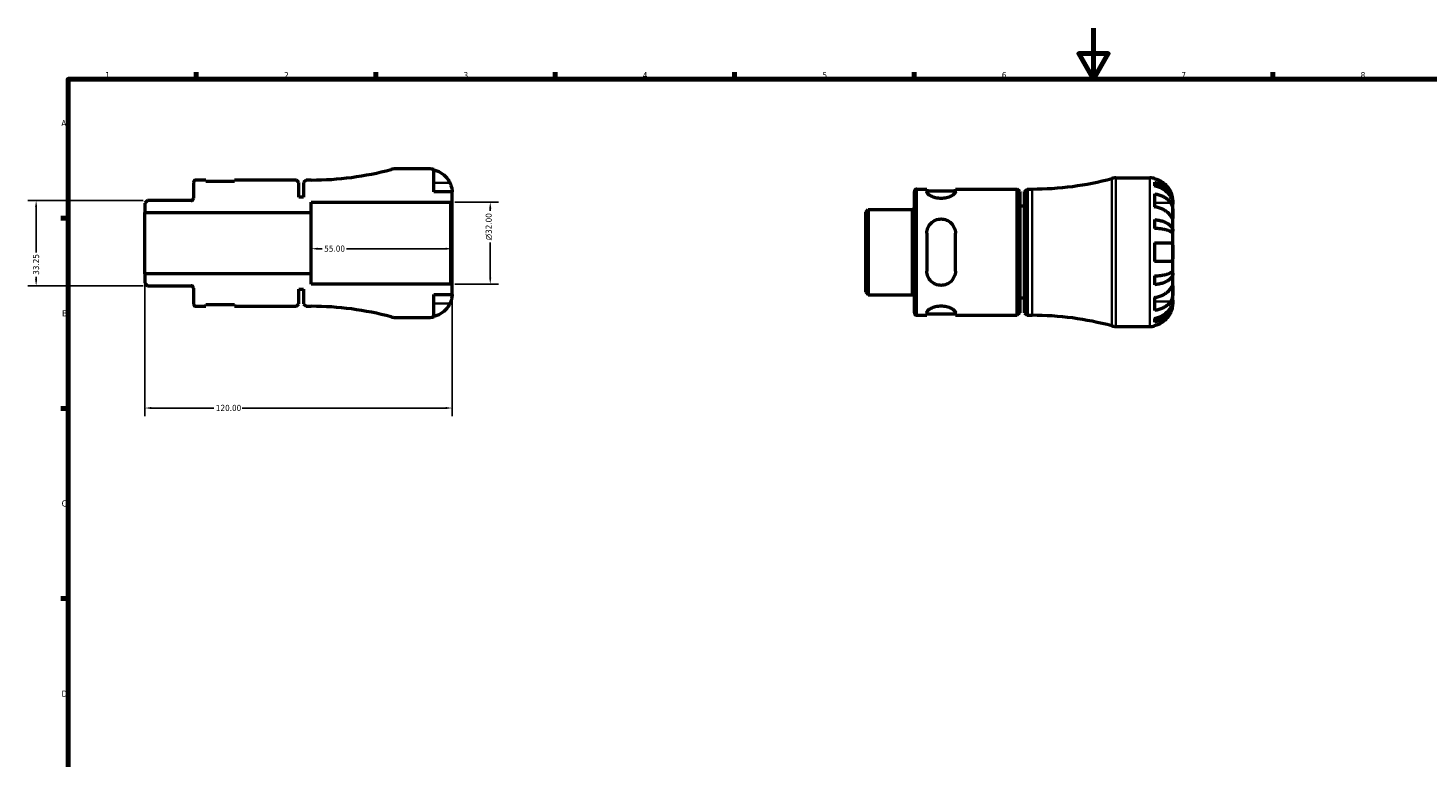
# Model space of a CAD drawing. Header units: millimetres. Extents: x -60 to 905, y -29 to 594.
# Tile 3 of 5: x 4 to 551, y 309 to 594. Entities that reach past the tile are written whole.
import ezdxf

# ---------------------------------------------------------------- set-up
doc = ezdxf.new("R2010")
doc.units = ezdxf.units.MM
for name, color, linetype, lineweight in [('Border (ANSI)', 7, 'Continuous', 70), ('Dimension (ANSI)', 7, 'Continuous', 25), ('Visible (ANSI)', 7, 'Continuous', 50), ('Visible Narrow (ANSI)', 7, 'Continuous', 35)]:
    doc.layers.add(name, color=color, linetype=linetype, lineweight=lineweight)
doc.styles.add('Note Text (ANSI)', font='tahoma.ttf')
doc.dimstyles.new('Default - mm (ANSI)', dxfattribs={"dimtxt": 2.4, "dimasz": 2.5, "dimexe": 3.175, "dimexo": 1.6002, "dimgap": 0.8, "dimtad": 0, "dimtoh": 1, "dimrnd": 1e-08, "dimzin": 4, "dimdsep": 46, "dimtxsty": 'Note Text (ANSI)', "dimcen": 0.09, "dimdle": 10, "dimclrd": 256, "dimclre": 256, "dimclrt": 5, "dimadec": 1, "dimazin": 1, "dimtfac": 1.27, "dimtofl": 0, "dimtmove": 0, "dimatfit": 3, "dimfxl": 1, "dimtolj": 1, "dimtzin": 4, "dimlwd": -1, "dimlwe": -1, "dimarcsym": 0})

# ---------------------------------------------------------------- blocks, each defined once
blk = doc.blocks.new('Borders Default Border')
at = {"layer": 'Border (ANSI)'}
for p, q in [((70.08, 574), (70.08, 576.8)), ((140.17, 574), (140.17, 576.8)), ((210.25, 574), (210.25, 576.8)), ((280.33, 574), (280.33, 576.8)), ((350.42, 574), (350.42, 576.8)), ((490.58, 574), (490.58, 576.8)), ((20, 519.75), (17.2, 519.75)), ((20, 445.5), (17.2, 445.5)), ((20, 371.25), (17.2, 371.25))]:
    blk.add_line(p, q, dxfattribs=at)
at = {"layer": 'Border (ANSI)', "flags": 128}
for points in [[(420.5, 594), (420.5, 574), (414.73, 584), (426.27, 584), (420.5, 574)], [(20, 20), (20, 574), (821, 574), (821, 20), (20, 20)]]:
    blk.add_lwpolyline(points, dxfattribs=at)
at = {"layer": 'Border (ANSI)', "color": 5, "true_color": 0x0000ff, "char_height": 2.4, "attachment_point": 7, "style": 'Note Text (ANSI)'}
for s, insert in [('1', (34.5, 574.4)), ('2', (104.4, 574.4)), ('3', (174.46, 574.35)), ('4', (244.45, 574.4)), ('5', (314.67, 574.35)), ('6', (384.69, 574.35)), ('7', (454.8, 574.4)), ('8', (524.84, 574.35)), ('A', (17.38, 555.68)), ('B', (17.67, 481.43)), ('C', (17.51, 407.13)), ('D', (17.52, 332.93))]:
    blk.add_mtext(s, dxfattribs=dict(at, insert=insert))
blk = doc.blocks.new('*D7')
at = {"layer": 'Defpoints', "color": 0, "transparency": 16777216}
for p in [(115, 510), (170, 510), (115, 507.83)]:
    blk.add_point(p, dxfattribs=at)
at = {"layer": 'Dimension (ANSI)', "transparency": 16777216}
for p, q in [((117.5, 507.83), (119.26, 507.83)), ((167.5, 507.83), (128.74, 507.83))]:
    blk.add_line(p, q, dxfattribs=at)
for points in [[(117.5, 508.24), (117.5, 507.41), (115, 507.83)], [(167.5, 508.24), (167.5, 507.41), (170, 507.83)]]:
    blk.add_solid(points, dxfattribs=at)
at = {"layer": 'Dimension (ANSI)', "color": 5, "transparency": 16777216, "insert": (120.06, 509.08), "char_height": 2.4, "attachment_point": 1, "style": 'Note Text (ANSI)'}
blk.add_mtext('\\A1;55.00', dxfattribs=at)
blk = doc.blocks.new('*D8')
at = {"layer": 'Defpoints', "color": 0, "transparency": 16777216}
for p in [(51, 526.62), (7.54, 493.38), (51, 493.38)]:
    blk.add_point(p, dxfattribs=at)
at = {"layer": 'Dimension (ANSI)', "transparency": 16777216}
for p, q in [((49.4, 526.62), (4.36, 526.62)), ((7.54, 524.12), (7.54, 506.32)), ((49.4, 493.38), (4.36, 493.38)), ((7.54, 495.88), (7.54, 496.84))]:
    blk.add_line(p, q, dxfattribs=at)
for points in [[(7.12, 524.12), (7.95, 524.12), (7.54, 526.62)], [(7.12, 495.88), (7.95, 495.88), (7.54, 493.38)]]:
    blk.add_solid(points, dxfattribs=at)
at = {"layer": 'Dimension (ANSI)', "color": 5, "transparency": 16777216, "insert": (6.29, 497.64), "char_height": 2.4, "attachment_point": 1, "rotation": 90, "style": 'Note Text (ANSI)'}
blk.add_mtext('\\A1;33.25', dxfattribs=at)
blk = doc.blocks.new('*D9')
at = {"layer": 'Defpoints', "color": 0, "transparency": 16777216}
for p in [(50, 498), (170, 493.42), (50, 445.63)]:
    blk.add_point(p, dxfattribs=at)
at = {"layer": 'Dimension (ANSI)', "transparency": 16777216}
for p, q in [((50, 496.4), (50, 442.46)), ((170, 491.82), (170, 442.46)), ((52.5, 445.63), (76.94, 445.63)), ((167.5, 445.63), (88.05, 445.63))]:
    blk.add_line(p, q, dxfattribs=at)
for points in [[(52.5, 446.05), (52.5, 445.22), (50, 445.63)], [(167.5, 446.05), (167.5, 445.22), (170, 445.63)]]:
    blk.add_solid(points, dxfattribs=at)
at = {"layer": 'Dimension (ANSI)', "color": 5, "transparency": 16777216, "insert": (77.74, 446.88), "char_height": 2.4, "attachment_point": 1, "style": 'Note Text (ANSI)'}
blk.add_mtext('\\A1;120.00', dxfattribs=at)
blk = doc.blocks.new('*D10')
at = {"layer": 'Defpoints', "color": 0, "transparency": 16777216}
for p in [(169.42, 526), (184.89, 526), (169.42, 494)]:
    blk.add_point(p, dxfattribs=at)
at = {"layer": 'Dimension (ANSI)', "transparency": 16777216}
for p, q in [((171.02, 526), (188.06, 526)), ((184.89, 523.5), (184.89, 522.59)), ((184.89, 496.5), (184.89, 510.32)), ((171.02, 494), (188.06, 494))]:
    blk.add_line(p, q, dxfattribs=at)
for points in [[(184.47, 523.5), (185.3, 523.5), (184.89, 526)], [(184.47, 496.5), (185.3, 496.5), (184.89, 494)]]:
    blk.add_solid(points, dxfattribs=at)
at = {"layer": 'Dimension (ANSI)', "color": 5, "transparency": 16777216, "insert": (183.08, 511.12), "char_height": 2.4, "attachment_point": 1, "rotation": 90, "style": 'Note Text (ANSI)'}
blk.add_mtext('\\A1;{\\fAIGDT|b0|i0;\\H2.4000;\\ln}\\fTahoma|b0|i0;\\H2.4000;32.00', dxfattribs=at)

msp = doc.modelspace()

# ---------------------------------------------------------------- linework, layer by layer
at = {"layer": 'Visible (ANSI)'}
for p, q in [((160.9989, 539), (147.6802, 539)), ((162.7989, 530), (162.7989, 538.8182)), ((68.9989, 533.725), (68.9989, 527.5495)), ((73.8439, 534.65), (69.9239, 534.65)), ((73.8439, 534.01), (73.8439, 534.65)), ((85.0439, 534.01), (73.8439, 534.01)), ((109.1989, 534.65), (85.0439, 534.65)), ((85.0439, 534.65), (85.0439, 534.01)), ((110.1989, 533.65), (109.1989, 534.65)), ((110.1989, 528), (110.1989, 533.65)), ((112.9989, 534.65), (111.9989, 533.65)), ((111.9989, 533.65), (111.9989, 528)), ((114.9989, 534.65), (112.9989, 534.65)), ((351.4565, 531.1323), (355.3765, 531.1323)), ((355.3765, 531.1323), (355.3765, 530.0079)), ((355.3765, 530.4923), (366.5765, 530.4923)), ((366.5765, 531.1323), (390.7315, 531.1323)), ((366.5765, 530.0079), (366.5765, 531.1323)), ((390.7315, 481.8323), (390.7315, 531.1323)), ((391.7315, 530.1323), (390.7315, 531.1323)), ((393.5315, 530.1323), (394.5315, 531.1323)), ((394.5315, 531.1323), (394.5315, 481.8323)), ((394.5315, 531.1323), (396.5315, 531.1323)), ((429.2129, 535.4823), (442.5315, 535.4823)), ((444.3315, 535.3005), (444.3315, 535.0747)), ((444.3315, 533.767), (444.3315, 532.3341)), ((50.9963, 526.6245), (49.9989, 525.627)), ((49.9989, 525.627), (49.9989, 522)), ((68.0739, 526.6245), (50.9963, 526.6245)), ((111.9989, 528), (110.1989, 528)), ((114.9989, 522), (114.9989, 526)), ((114.9989, 526), (169.4189, 526)), ((169.9989, 530), (162.7989, 530)), ((169.4189, 526), (169.9989, 526.58)), ((169.4189, 526), (169.4189, 494)), ((169.9989, 526.58), (169.9989, 530)), ((169.9989, 493.42), (169.9989, 526.58)), ((350.5315, 482.7573), (350.5315, 530.2073)), ((391.7315, 530.1323), (391.7315, 482.8323)), ((393.5315, 482.8323), (393.5315, 530.1323)), ((444.3315, 529.2458), (444.3315, 524.1546)), ((451.5315, 525.1954), (451.5138, 525.1954)), ((451.5315, 525.1954), (451.5315, 526.4823)), ((451.5315, 524.7055), (451.5315, 525.1954)), ((49.9989, 522), (114.9989, 522)), ((49.9989, 498), (49.9989, 522)), ((114.9989, 498), (114.9989, 522)), ((331.5315, 522.1094), (332.529, 523.1068)), ((331.5315, 490.8553), (331.5315, 522.1094)), ((332.529, 523.1068), (349.6065, 523.1068)), ((332.529, 523.1068), (332.529, 489.8578)), ((393.5315, 524.4823), (391.7315, 524.4823)), ((451.5315, 520.6245), (451.5315, 524.7055)), ((451.5315, 514.7234), (451.5315, 520.6245)), ((444.3315, 519.2169), (444.3315, 515.7576)), ((451.5315, 514.7234), (450.2062, 514.7234)), ((451.5315, 513.5408), (451.5315, 514.7234)), ((355.3765, 513.8423), (355.3765, 499.1223)), ((366.5765, 499.1223), (366.5765, 513.8423)), ((444.3315, 510.0823), (444.3315, 502.8823)), ((444.3315, 510.0823), (450.6556, 510.0823)), ((451.5315, 506.4823), (451.5315, 513.5408)), ((451.5315, 499.4239), (451.5315, 506.4823)), ((114.9989, 498), (49.9989, 498)), ((49.9989, 498), (49.9989, 494.373)), ((114.9989, 494), (114.9989, 498)), ((450.6556, 502.8823), (444.3315, 502.8823)), ((451.5315, 498.2413), (450.2062, 498.2413)), ((451.5315, 498.2413), (451.5315, 499.4239)), ((451.5315, 492.3402), (451.5315, 498.2413)), ((49.9989, 494.373), (50.9963, 493.3755)), ((50.9963, 493.3755), (68.0739, 493.3755)), ((68.9989, 492.4505), (68.9989, 486.275)), ((169.4189, 494), (114.9989, 494)), ((169.9989, 493.42), (169.4189, 494)), ((169.9989, 490), (169.9989, 493.42)), ((444.3315, 497.2071), (444.3315, 493.7477)), ((451.5315, 488.2591), (451.5315, 492.3402)), ((110.1989, 486.35), (110.1989, 492)), ((110.1989, 492), (111.9989, 492)), ((111.9989, 492), (111.9989, 486.35)), ((162.7989, 481.1818), (162.7989, 490)), ((162.7989, 490), (169.9989, 490)), ((331.5315, 490.8553), (332.529, 489.8578)), ((332.529, 489.8578), (349.6065, 489.8578)), ((393.5315, 488.4823), (391.7315, 488.4823)), ((444.3315, 488.81), (444.3315, 483.7188)), ((451.5315, 487.7693), (451.5138, 487.7693)), ((451.5315, 487.7693), (451.5315, 488.2591)), ((451.5315, 486.4823), (451.5315, 487.7693)), ((69.9239, 485.35), (73.8439, 485.35)), ((73.8439, 485.35), (73.8439, 485.99)), ((73.8439, 485.99), (85.0439, 485.99)), ((85.0439, 485.99), (85.0439, 485.35)), ((85.0439, 485.35), (109.1989, 485.35)), ((109.1989, 485.35), (110.1989, 486.35)), ((111.9989, 486.35), (112.9989, 485.35)), ((112.9989, 485.35), (114.9989, 485.35)), ((351.4565, 481.8323), (355.3765, 481.8323)), ((355.3765, 482.9567), (355.3765, 481.8323)), ((355.3765, 482.4723), (366.5765, 482.4723)), ((366.5765, 481.8323), (366.5765, 482.9567)), ((366.5765, 481.8323), (390.7315, 481.8323)), ((391.7315, 482.8323), (390.7315, 481.8323)), ((393.5315, 482.8323), (394.5315, 481.8323)), ((394.5315, 481.8323), (396.5315, 481.8323)), ((147.6802, 481), (160.9989, 481)), ((429.2129, 477.4823), (442.5315, 477.4823)), ((444.3315, 480.6305), (444.3315, 479.1976)), ((444.3315, 477.8899), (444.3315, 477.6642))]:
    msp.add_line(p, q, dxfattribs=at)
for centre, radius, start, end in [((114.9989, 653.7917), 119.1417, 270, 285.163406), ((147.6802, 533.2), 5.8, 90, 105.163406), ((160.9989, 530), 9, 78.463041, 90), ((69.9239, 533.725), 0.925, 90, 180), ((351.4565, 530.2073), 0.925, 90, 180), ((396.5315, 650.274), 119.1417, 270, 285.163406), ((429.2129, 529.6823), 5.8, 90, 105.163406), ((442.5315, 526.4823), 9, 78.463041, 90), ((68.0739, 527.5495), 0.925, 270, 0), ((349.6065, 524.0318), 0.925, 270, 0), ((68.0739, 492.4505), 0.925, 0, 90), ((349.6065, 488.9328), 0.925, 0, 90), ((69.9239, 486.275), 0.925, 180, 270), ((114.9989, 366.2083), 119.1417, 74.836594, 90), ((147.6802, 486.8), 5.8, 254.836594, 270), ((160.9989, 490), 9, 270, 281.536959), ((351.4565, 482.7573), 0.925, 180, 270), ((396.5315, 362.6907), 119.1417, 74.836594, 90), ((429.2129, 483.2823), 5.8, 254.836594, 270), ((442.5315, 486.4823), 9, 270, 281.536959)]:
    msp.add_arc(centre, radius, start, end, dxfattribs=at)
for points, knots in [([(162.7989, 538.5924), (163.3734, 538.4742), (163.9344, 538.2967), (164.9443, 537.8766), (165.4835, 537.5926), (166.4897, 536.9169), (166.9567, 536.5252), (167.7434, 535.7346), (168.1351, 535.2622), (168.7207, 534.3803), (168.9402, 533.9877), (169.1229, 533.6)], [0.170753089, 0.170753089, 0.170753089, 0.170753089, 0.332151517, 0.332151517, 0.498888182, 0.498888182, 0.665624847, 0.665624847, 0.833511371, 0.833511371, 0.956873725, 0.956873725, 0.956873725, 0.956873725]), ([(169.1229, 533.6), (169.1903, 533.4569), (169.2544, 533.3125), (169.4042, 532.9531), (169.4849, 532.7387), (169.6337, 532.2977), (169.6994, 532.0737), (169.8332, 531.5478), (169.8875, 531.2618), (169.969, 530.6994), (169.9858, 530.4502), (170.0007, 530.0941), (169.9989, 530), (169.9989, 530)], [-0.576476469, -0.576476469, -0.576476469, -0.576476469, -0.529686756, -0.529686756, -0.460540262, -0.460540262, -0.385624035, -0.385624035, -0.277308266, -0.277308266, -0.142580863, -0.142580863, 0, 0, 0, 0]), ([(450.6556, 530.0823), (450.4729, 530.47), (450.2533, 530.8626), (449.6678, 531.7445), (449.2761, 532.2169), (448.4893, 533.0076), (448.0224, 533.3992), (447.0162, 534.0749), (446.477, 534.359), (445.4671, 534.779), (444.9061, 534.9565), (444.3315, 535.0747)], [4.427884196, 4.427884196, 4.427884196, 4.427884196, 4.55124655, 4.55124655, 4.719133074, 4.719133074, 4.885869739, 4.885869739, 5.052606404, 5.052606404, 5.214004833, 5.214004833, 5.214004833, 5.214004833]), ([(444.3315, 533.767), (444.9087, 533.6527), (445.4724, 533.4806), (446.4846, 533.0741), (447.0239, 532.7999), (448.0307, 532.1475), (448.498, 531.7692), (449.2839, 531.0071), (449.6746, 530.5527), (450.3483, 529.5744), (450.6312, 529.0505), (451.0575, 528.0521), (451.2396, 527.4855), (451.4767, 526.3277), (451.5315, 525.7366), (451.5315, 525.1954)], [0.17074605, 0.17074605, 0.17074605, 0.17074605, 0.33284003, 0.33284003, 0.49949435, 0.49949435, 0.66614868, 0.66614868, 0.83320875, 0.83320875, 1.00026882, 1.00026882, 1.16797277, 1.16797277, 1.33567673, 1.33567673, 1.33567673, 1.33567673]), ([(451.5315, 524.7055), (451.5315, 525.1872), (451.4767, 525.7133), (451.2396, 526.7437), (451.0575, 527.248), (450.6312, 528.1365), (450.3483, 528.6028), (449.6746, 529.4734), (449.2839, 529.8778), (448.498, 530.5561), (448.0307, 530.8928), (447.0239, 531.4734), (446.4846, 531.7174), (445.4724, 532.0792), (444.9087, 532.2323), (444.3315, 532.3341)], [4.01425091, 4.01425091, 4.01425091, 4.01425091, 4.18195487, 4.18195487, 4.34965883, 4.34965883, 4.5167189, 4.5167189, 4.68377897, 4.68377897, 4.85043329, 4.85043329, 5.01708761, 5.01708761, 5.17918159, 5.17918159, 5.17918159, 5.17918159]), ([(366.5765, 530.0079), (366.5765, 529.7794), (366.4261, 529.4988), (365.8305, 528.9111), (365.386, 528.6054), (364.3896, 528.1038), (363.7814, 527.8687), (362.4296, 527.5404), (361.685, 527.4504), (360.9765, 527.4504), (360.2681, 527.4504), (359.5235, 527.5404), (358.1717, 527.8687), (357.5635, 528.1038), (356.5671, 528.6054), (356.1226, 528.9111), (355.527, 529.4988), (355.3765, 529.7794), (355.3765, 530.0079)], [-0.88423981, -0.88423981, -0.88423981, -0.88423981, -0.65465872, -0.65465872, -0.42507763, -0.42507763, -0.21253882, -0.21253882, 0, 0, 0, 0.21253882, 0.21253882, 0.42507763, 0.42507763, 0.65465872, 0.65465872, 0.88423981, 0.88423981, 0.88423981, 0.88423981]), ([(444.3315, 529.2458), (444.9061, 529.1622), (445.4671, 529.0367), (446.477, 528.7397), (447.0162, 528.5388), (448.0224, 528.061), (448.4893, 527.7841), (449.2761, 527.225), (449.6678, 526.891), (450.2533, 526.2674), (450.4729, 525.9898), (450.6556, 525.7156)], [0.170753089, 0.170753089, 0.170753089, 0.170753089, 0.332151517, 0.332151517, 0.498888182, 0.498888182, 0.665624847, 0.665624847, 0.833511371, 0.833511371, 0.956873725, 0.956873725, 0.956873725, 0.956873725]), ([(451.5315, 526.4823), (451.5315, 526.4823), (451.5318, 526.5151), (451.5298, 526.6501), (451.5272, 526.7574), (451.5049, 527.1154), (451.4765, 527.4082), (451.3695, 528.0029), (451.3095, 528.2702), (451.1711, 528.7627), (451.1022, 528.9785), (450.9425, 529.4217), (450.8517, 529.6474), (450.7208, 529.9418), (450.6886, 530.0123), (450.6556, 530.0823)], [-2.499132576, -2.499132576, -2.499132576, -2.499132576, -2.415054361, -2.415054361, -2.323847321, -2.323847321, -2.184114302, -2.184114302, -2.086747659, -2.086747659, -2.014406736, -2.014406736, -1.939942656, -1.939942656, -1.916375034, -1.916375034, -1.916375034, -1.916375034]), ([(450.6556, 525.7156), (450.7146, 525.627), (450.7712, 525.5329), (450.9217, 525.2551), (451.0087, 525.0606), (451.1649, 524.6336), (451.2325, 524.4022), (451.3663, 523.822), (451.42, 523.4694), (451.5015, 522.6629), (451.5184, 522.2177), (451.5333, 521.3607), (451.5315, 520.961), (451.5315, 520.6245)], [-0.580048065, -0.580048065, -0.580048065, -0.580048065, -0.538452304, -0.538452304, -0.463837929, -0.463837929, -0.386263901, -0.386263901, -0.278402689, -0.278402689, -0.142779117, -0.142779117, 0, 0, 0, 0]), ([(355.3765, 513.8423), (355.3765, 514.5727), (355.527, 515.3389), (356.1226, 516.7365), (356.5671, 517.3686), (357.5635, 518.3317), (358.1717, 518.7441), (359.5235, 519.2997), (360.2681, 519.4423), (361.685, 519.4423), (362.4296, 519.2997), (363.7814, 518.7441), (364.3896, 518.3317), (365.386, 517.3686), (365.8305, 516.7365), (366.4261, 515.3389), (366.5765, 514.5727), (366.5765, 513.8423)], [0.8539587, 0.8539587, 0.8539587, 0.8539587, 1.08353979, 1.08353979, 1.31312088, 1.31312088, 1.52565969, 1.52565969, 1.73819851, 1.73819851, 1.95073733, 1.95073733, 2.16327614, 2.16327614, 2.39285723, 2.39285723, 2.62243832, 2.62243832, 2.62243832, 2.62243832]), ([(450.6556, 520.6245), (450.4729, 520.8986), (450.2533, 521.1762), (449.6678, 521.7998), (449.2761, 522.1338), (448.4893, 522.6929), (448.0224, 522.9699), (447.0162, 523.4477), (446.477, 523.6485), (445.4671, 523.9455), (444.9061, 524.0711), (444.3315, 524.1546)], [4.427884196, 4.427884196, 4.427884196, 4.427884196, 4.55124655, 4.55124655, 4.719133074, 4.719133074, 4.885869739, 4.885869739, 5.052606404, 5.052606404, 5.214004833, 5.214004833, 5.214004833, 5.214004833]), ([(451.5315, 520.6245), (451.5315, 520.4412), (451.5317, 520.2783), (451.5302, 519.9892), (451.5284, 519.8673), (451.5132, 519.6456), (451.4953, 519.5767), (451.4191, 519.5646), (451.3636, 519.6146), (451.2263, 519.7864), (451.1584, 519.881), (451.001, 520.1085), (450.9131, 520.2391), (450.7646, 520.461), (450.7112, 520.541), (450.6556, 520.6245)], [0, 0, 0, 0, 0.077749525, 0.077749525, 0.160819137, 0.160819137, 0.277837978, 0.277837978, 0.388289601, 0.388289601, 0.465429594, 0.465429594, 0.540354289, 0.540354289, 0.57953204, 0.57953204, 0.57953204, 0.57953204]), ([(444.3315, 519.2169), (444.9087, 519.157), (445.4724, 519.0668), (446.4846, 518.8537), (447.0239, 518.7099), (448.0307, 518.3679), (448.498, 518.1696), (449.2839, 517.7701), (449.6746, 517.5319), (450.3483, 517.019), (450.6312, 516.7444), (451.0575, 516.221), (451.2396, 515.9239), (451.4767, 515.317), (451.5315, 515.0071), (451.5315, 514.7234)], [0.17074605, 0.17074605, 0.17074605, 0.17074605, 0.33284003, 0.33284003, 0.49949435, 0.49949435, 0.66614868, 0.66614868, 0.83320875, 0.83320875, 1.00026882, 1.00026882, 1.16797277, 1.16797277, 1.33567673, 1.33567673, 1.33567673, 1.33567673]), ([(451.5315, 513.5408), (451.5315, 513.6808), (451.4767, 513.8336), (451.2396, 514.133), (451.0575, 514.2796), (450.6312, 514.5378), (450.3483, 514.6733), (449.6746, 514.9263), (449.2839, 515.0438), (448.498, 515.2409), (448.0307, 515.3387), (447.0239, 515.5075), (446.4846, 515.5784), (445.4724, 515.6835), (444.9087, 515.728), (444.3315, 515.7576)], [4.01425091, 4.01425091, 4.01425091, 4.01425091, 4.18195487, 4.18195487, 4.34965883, 4.34965883, 4.5167189, 4.5167189, 4.68377897, 4.68377897, 4.85043329, 4.85043329, 5.01708761, 5.01708761, 5.17918159, 5.17918159, 5.17918159, 5.17918159]), ([(450.6556, 510.0823), (450.6573, 510.0823), (450.6591, 510.0823), (450.7496, 510.0817), (450.8327, 510.0663), (450.9763, 510.0069), (451.0382, 509.9668), (451.1628, 509.8489), (451.2222, 509.7653), (451.3606, 509.4842), (451.4197, 509.2523), (451.502, 508.6523), (451.5185, 508.278), (451.5333, 507.4292), (451.5315, 506.9586), (451.5315, 506.4823)], [-0.583326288, -0.583326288, -0.583326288, -0.583326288, -0.582068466, -0.582068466, -0.518616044, -0.518616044, -0.462807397, -0.462807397, -0.394732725, -0.394732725, -0.276924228, -0.276924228, -0.142883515, -0.142883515, 0, 0, 0, 0]), ([(451.5315, 506.4823), (451.5315, 506.1895), (451.5318, 505.8979), (451.5294, 505.3017), (451.5264, 505.0011), (451.5, 504.3175), (451.4683, 503.9634), (451.3546, 503.4795), (451.2924, 503.318), (451.1595, 503.1136), (451.1006, 503.0496), (450.9742, 502.9563), (450.9081, 502.9247), (450.7794, 502.8899), (450.719, 502.8823), (450.6556, 502.8823)], [0, 0, 0, 0, 0.087833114, 0.087833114, 0.184354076, 0.184354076, 0.322797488, 0.322797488, 0.417544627, 0.417544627, 0.477749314, 0.477749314, 0.532762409, 0.532762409, 0.576812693, 0.576812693, 0.576812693, 0.576812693]), ([(366.5765, 499.1223), (366.5765, 498.392), (366.4261, 497.6258), (365.8305, 496.2282), (365.386, 495.596), (364.3896, 494.6329), (363.7814, 494.2206), (362.4296, 493.665), (361.685, 493.5223), (360.9765, 493.5223), (360.2681, 493.5223), (359.5235, 493.665), (358.1717, 494.2206), (357.5635, 494.6329), (356.5671, 495.596), (356.1226, 496.2282), (355.527, 497.6258), (355.3765, 498.392), (355.3765, 499.1223)], [-0.88423981, -0.88423981, -0.88423981, -0.88423981, -0.65465872, -0.65465872, -0.42507763, -0.42507763, -0.21253882, -0.21253882, 0, 0, 0, 0.21253882, 0.21253882, 0.42507763, 0.42507763, 0.65465872, 0.65465872, 0.88423981, 0.88423981, 0.88423981, 0.88423981]), ([(444.3315, 497.2071), (444.9087, 497.2366), (445.4724, 497.2812), (446.4846, 497.3863), (447.0239, 497.4572), (448.0307, 497.6259), (448.498, 497.7237), (449.2839, 497.9209), (449.6746, 498.0384), (450.3483, 498.2914), (450.6312, 498.4268), (451.0575, 498.6851), (451.2396, 498.8316), (451.4767, 499.131), (451.5315, 499.2839), (451.5315, 499.4239)], [0.17074605, 0.17074605, 0.17074605, 0.17074605, 0.33284003, 0.33284003, 0.49949435, 0.49949435, 0.66614868, 0.66614868, 0.83320875, 0.83320875, 1.00026882, 1.00026882, 1.16797277, 1.16797277, 1.33567673, 1.33567673, 1.33567673, 1.33567673]), ([(451.5315, 498.2413), (451.5315, 497.9576), (451.4767, 497.6477), (451.2396, 497.0407), (451.0575, 496.7437), (450.6312, 496.2203), (450.3483, 495.9456), (449.6746, 495.4328), (449.2839, 495.1946), (448.498, 494.795), (448.0307, 494.5967), (447.0239, 494.2547), (446.4846, 494.111), (445.4724, 493.8979), (444.9087, 493.8077), (444.3315, 493.7477)], [4.01425091, 4.01425091, 4.01425091, 4.01425091, 4.18195487, 4.18195487, 4.34965883, 4.34965883, 4.5167189, 4.5167189, 4.68377897, 4.68377897, 4.85043329, 4.85043329, 5.01708761, 5.01708761, 5.17918159, 5.17918159, 5.17918159, 5.17918159]), ([(444.3315, 488.81), (444.9061, 488.8936), (445.4671, 489.0191), (446.477, 489.3161), (447.0162, 489.517), (448.0224, 489.9948), (448.4893, 490.2717), (449.2761, 490.8308), (449.6678, 491.1648), (450.2533, 491.7884), (450.4729, 492.0661), (450.6556, 492.3402)], [0.170753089, 0.170753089, 0.170753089, 0.170753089, 0.332151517, 0.332151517, 0.498888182, 0.498888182, 0.665624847, 0.665624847, 0.833511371, 0.833511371, 0.956873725, 0.956873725, 0.956873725, 0.956873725]), ([(450.6556, 492.3402), (450.7146, 492.4288), (450.7712, 492.5136), (450.9217, 492.7383), (451.0087, 492.8674), (451.1649, 493.0929), (451.2325, 493.1866), (451.3663, 493.3524), (451.42, 493.3999), (451.5015, 493.3869), (451.5184, 493.2956), (451.5333, 492.943), (451.5315, 492.6767), (451.5315, 492.3402)], [-0.580048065, -0.580048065, -0.580048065, -0.580048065, -0.538452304, -0.538452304, -0.463837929, -0.463837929, -0.386263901, -0.386263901, -0.278402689, -0.278402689, -0.142779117, -0.142779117, 0, 0, 0, 0]), ([(451.5315, 492.3402), (451.5315, 492.1569), (451.5317, 491.9544), (451.5302, 491.5031), (451.5284, 491.2536), (451.5132, 490.6252), (451.4953, 490.2399), (451.4191, 489.4862), (451.3636, 489.1253), (451.2263, 488.5399), (451.1584, 488.3106), (451.001, 487.8858), (450.9131, 487.6916), (450.7646, 487.4207), (450.7112, 487.3324), (450.6556, 487.249)], [0, 0, 0, 0, 0.077749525, 0.077749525, 0.160819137, 0.160819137, 0.277837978, 0.277837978, 0.388289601, 0.388289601, 0.465429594, 0.465429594, 0.540354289, 0.540354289, 0.57953204, 0.57953204, 0.57953204, 0.57953204]), ([(169.9989, 490), (169.9989, 490), (169.9991, 489.9673), (169.9971, 489.8322), (169.9946, 489.7249), (169.9723, 489.3669), (169.9439, 489.0742), (169.8368, 488.4794), (169.7768, 488.2121), (169.6385, 487.7196), (169.5696, 487.5039), (169.4098, 487.0606), (169.319, 486.8349), (169.1882, 486.5405), (169.1559, 486.47), (169.1229, 486.4)], [-2.499132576, -2.499132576, -2.499132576, -2.499132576, -2.415054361, -2.415054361, -2.323847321, -2.323847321, -2.184114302, -2.184114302, -2.086747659, -2.086747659, -2.014406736, -2.014406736, -1.939942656, -1.939942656, -1.916375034, -1.916375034, -1.916375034, -1.916375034]), ([(444.3315, 480.6305), (444.9087, 480.7323), (445.4724, 480.8855), (446.4846, 481.2473), (447.0239, 481.4913), (448.0307, 482.0719), (448.498, 482.4085), (449.2839, 483.0868), (449.6746, 483.4912), (450.3483, 484.3618), (450.6312, 484.8281), (451.0575, 485.7167), (451.2396, 486.221), (451.4767, 487.2514), (451.5315, 487.7775), (451.5315, 488.2591)], [0.17074605, 0.17074605, 0.17074605, 0.17074605, 0.33284003, 0.33284003, 0.49949435, 0.49949435, 0.66614868, 0.66614868, 0.83320875, 0.83320875, 1.00026882, 1.00026882, 1.16797277, 1.16797277, 1.33567673, 1.33567673, 1.33567673, 1.33567673]), ([(451.5315, 487.7693), (451.5315, 487.2281), (451.4767, 486.637), (451.2396, 485.4792), (451.0575, 484.9125), (450.6312, 483.9141), (450.3483, 483.3902), (449.6746, 482.4119), (449.2839, 481.9576), (448.498, 481.1954), (448.0307, 480.8172), (447.0239, 480.1648), (446.4846, 479.8906), (445.4724, 479.4841), (444.9087, 479.312), (444.3315, 479.1976)], [4.01425091, 4.01425091, 4.01425091, 4.01425091, 4.18195487, 4.18195487, 4.34965883, 4.34965883, 4.5167189, 4.5167189, 4.68377897, 4.68377897, 4.85043329, 4.85043329, 5.01708761, 5.01708761, 5.17918159, 5.17918159, 5.17918159, 5.17918159]), ([(450.6556, 487.249), (450.4729, 486.9749), (450.2533, 486.6973), (449.6678, 486.0737), (449.2761, 485.7397), (448.4893, 485.1806), (448.0224, 484.9036), (447.0162, 484.4258), (446.477, 484.225), (445.4671, 483.928), (444.9061, 483.8024), (444.3315, 483.7188)], [4.427884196, 4.427884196, 4.427884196, 4.427884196, 4.55124655, 4.55124655, 4.719133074, 4.719133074, 4.885869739, 4.885869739, 5.052606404, 5.052606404, 5.214004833, 5.214004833, 5.214004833, 5.214004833]), ([(169.1229, 486.4), (168.9402, 486.0123), (168.7207, 485.6197), (168.1351, 484.7378), (167.7434, 484.2654), (166.9567, 483.4748), (166.4897, 483.0831), (165.4835, 482.4074), (164.9443, 482.1234), (163.9344, 481.7033), (163.3734, 481.5258), (162.7989, 481.4076)], [4.427884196, 4.427884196, 4.427884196, 4.427884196, 4.55124655, 4.55124655, 4.719133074, 4.719133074, 4.885869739, 4.885869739, 5.052606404, 5.052606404, 5.214004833, 5.214004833, 5.214004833, 5.214004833]), ([(355.3765, 482.9567), (355.3765, 483.1852), (355.527, 483.4658), (356.1226, 484.0536), (356.5671, 484.3593), (357.5635, 484.8609), (358.1717, 485.096), (359.5235, 485.4243), (360.2681, 485.5142), (361.685, 485.5142), (362.4296, 485.4243), (363.7814, 485.096), (364.3896, 484.8609), (365.386, 484.3593), (365.8305, 484.0536), (366.4261, 483.4658), (366.5765, 483.1852), (366.5765, 482.9567)], [0.8539587, 0.8539587, 0.8539587, 0.8539587, 1.08353979, 1.08353979, 1.31312088, 1.31312088, 1.52565969, 1.52565969, 1.73819851, 1.73819851, 1.95073733, 1.95073733, 2.16327614, 2.16327614, 2.39285723, 2.39285723, 2.62243832, 2.62243832, 2.62243832, 2.62243832]), ([(444.3315, 477.8899), (444.9061, 478.0081), (445.4671, 478.1856), (446.477, 478.6057), (447.0162, 478.8897), (448.0224, 479.5654), (448.4893, 479.9571), (449.2761, 480.7478), (449.6678, 481.2201), (450.2533, 482.102), (450.4729, 482.4947), (450.6556, 482.8823)], [0.170753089, 0.170753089, 0.170753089, 0.170753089, 0.332151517, 0.332151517, 0.498888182, 0.498888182, 0.665624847, 0.665624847, 0.833511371, 0.833511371, 0.956873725, 0.956873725, 0.956873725, 0.956873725]), ([(450.6556, 482.8823), (450.723, 483.0254), (450.7871, 483.1698), (450.9369, 483.5292), (451.0175, 483.7436), (451.1663, 484.1847), (451.2321, 484.4086), (451.3659, 484.9345), (451.4202, 485.2205), (451.5017, 485.7829), (451.5184, 486.0321), (451.5334, 486.3882), (451.5315, 486.4823), (451.5315, 486.4823)], [-0.576476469, -0.576476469, -0.576476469, -0.576476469, -0.529686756, -0.529686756, -0.460540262, -0.460540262, -0.385624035, -0.385624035, -0.277308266, -0.277308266, -0.142580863, -0.142580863, 0, 0, 0, 0])]:
    msp.add_open_spline(points, degree=3, knots=knots, dxfattribs=at)
at = {"layer": 'Visible Narrow (ANSI)'}
for p, q in [((168.8067, 533.6), (163.1151, 533.6)), ((351.4565, 530.8288), (351.4565, 482.1358)), ((396.5315, 482.1358), (396.5315, 530.8288)), ((427.6958, 478.0388), (427.6958, 534.9258)), ((429.2129, 535.1253), (429.2129, 477.8394)), ((442.5315, 477.8394), (442.5315, 535.1253)), ((450.3394, 525.7156), (444.6477, 525.7156)), ((349.6065, 490.0625), (349.6065, 522.9021)), ((450.3394, 487.249), (444.6477, 487.249)), ((168.8067, 486.4), (163.1151, 486.4))]:
    msp.add_line(p, q, dxfattribs=at)

# ---------------------------------------------------------------- block references
msp.add_blockref('Borders Default Border', (0, 0))

# ---------------------------------------------------------------- dimensions: what is measured, and where the dimension line sits
at = {"layer": 'Dimension (ANSI)'}
for base, p1, p2, angle, override, picture, middle in [((7.5351, 493.3755), (50.9963, 526.6245), (50.9963, 493.3755), 90, {"dimgap": 0.8, "dimtoh": 0, "dimdec": 2, "dimtol": 0, "dimlim": 0, "dimtp": 0, "dimtm": 0, "dimtdec": 2, "dimatfit": 1}, '*D8', (7.5351, 501.5773)), ((114.9989, 507.8264), (169.9989, 510), (114.9989, 510), 180, {"dimgap": 0.8, "dimtoh": 0, "dimdec": 2, "dimse1": 1, "dimse2": 1, "dimtol": 0, "dimlim": 0, "dimtp": 0, "dimtm": 0, "dimtdec": 2, "dimatfit": 1}, '*D7', (123.9989, 507.8264)), ((49.9989, 445.6318), (169.9989, 493.42), (49.9989, 498), 180, {"dimgap": 0.8, "dimtoh": 0, "dimdec": 2, "dimtol": 0, "dimlim": 0, "dimtp": 0, "dimtm": 0, "dimtdec": 2, "dimatfit": 1}, '*D9', (82.4989, 445.6318))]:
    dim = msp.add_linear_dim(base=base, p1=p1, p2=p2, angle=angle, dimstyle='Default - mm (ANSI)', override=override, dxfattribs=at)
    dim.commit()
    dim.dimension.update_dxf_attribs({"geometry": picture, "text_midpoint": middle, "dimtype": 160})
dim = msp.add_linear_dim(base=(184.8854, 526), p1=(169.4189, 494), p2=(169.4189, 526), angle=90, text='{\\fAIGDT|b0|i0;\\H2.4000;\\ln}\\fTahoma|b0|i0;\\H2.4000;<>', dimstyle='Default - mm (ANSI)', override={"dimgap": 0.8, "dimtoh": 0, "dimdec": 2, "dimtol": 0, "dimlim": 0, "dimtp": 0, "dimtm": 0, "dimtdec": 2, "dimatfit": 1}, dxfattribs=at)
dim.commit()
dim.dimension.update_dxf_attribs({"geometry": '*D10', "text_midpoint": (184.8854, 516.4534), "dimtype": 160})

doc.saveas('drawing.dxf')
